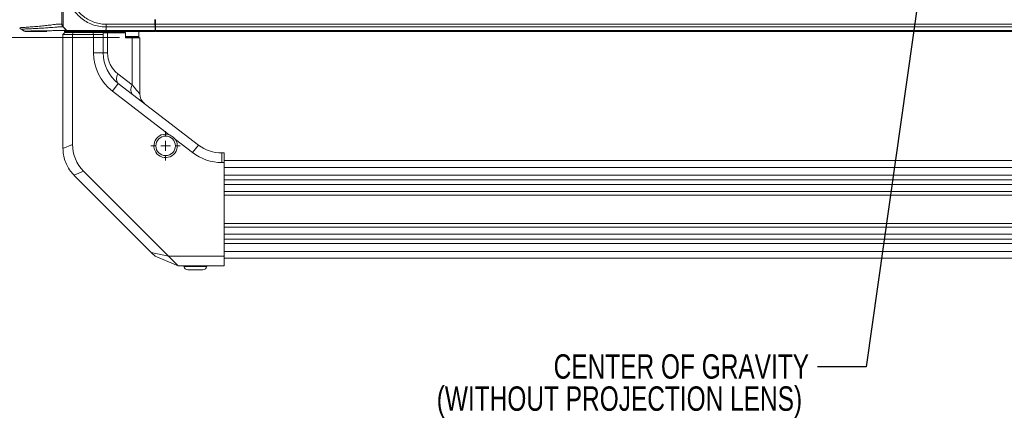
# Model space of a CAD drawing. Header units: millimetres. Extents: x 0 to 1118, y 0 to 864.
# Tile 205 of 248: x 678 to 806, y 604 to 656. Entities that reach past the tile are written whole.
import ezdxf

# ---------------------------------------------------------------- set-up
doc = ezdxf.new("R2010")
doc.units = ezdxf.units.MM
doc.styles.add('SLDTEXTSTYLE0', font='TXT', dxfattribs={"width": 0.75})
doc.styles.add('SLDTEXTSTYLE3', font='TXT', dxfattribs={"width": 0.605})
doc.dimstyles.new('SLDDIMSTYLE0', dxfattribs={"dimtxt": 0.18, "dimasz": 3.302, "dimexe": 0, "dimexo": 0.0625, "dimgap": 0, "dimtad": 0, "dimtih": 1, "dimtoh": 1, "dimdec": 0, "dimrnd": 1e-09, "dimzin": 0, "dimdsep": 46, "dimtxsty": 'Standard', "dimsah": 1, "dimcen": 0.09, "dimadec": 0, "dimazin": 0, "dimtfac": 3.302, "dimtdec": 0, "dimtofl": 0, "dimtmove": 0, "dimatfit": 3, "dimfxl": 1, "dimfrac": 2, "dimtolj": 1, "dimtzin": 0, "dimarcsym": 0})
doc.dimstyles.new('SLDDIMSTYLE1', dxfattribs={"dimtxt": 3.175, "dimasz": 3.302, "dimexe": 0, "dimexo": 0.0625, "dimgap": 0.79375, "dimtad": 0, "dimtih": 1, "dimtoh": 1, "dimdec": 1, "dimlfac": 4, "dimrnd": 1e-09, "dimzin": 12, "dimdsep": 46, "dimtxsty": 'SLDTEXTSTYLE3', "dimsah": 1, "dimcen": 0.09, "dimadec": 0, "dimazin": 3, "dimtfac": 1, "dimtofl": 0, "dimtmove": 0, "dimatfit": 3, "dimfxl": 1, "dimfrac": 2, "dimtolj": 1, "dimtzin": 12, "dimarcsym": 0})

# ---------------------------------------------------------------- blocks, each defined once
blk = doc.blocks.new('_D_5')
at = {"color": 7, "linetype": 'Continuous', "lineweight": 0}
for p, q in [((797.74, 687.94), (605.25, 687.94)), ((606.85, 687.94), (606.85, 673.18)), ((606.85, 653.54), (606.85, 668.3)), ((690.78, 653.54), (605.25, 653.54))]:
    blk.add_line(p, q, dxfattribs=at)
for points in [[(606.85, 687.94), (606.34, 684.64), (607.36, 684.64)], [(606.85, 653.54), (607.36, 656.84), (606.34, 656.84)]]:
    blk.add_solid(points, dxfattribs=at)
at = {"color": 7, "linetype": 'Continuous', "lineweight": 0, "insert": (601.39, 672.4), "char_height": 3.175, "attachment_point": 1, "style": 'SLDTEXTSTYLE3'}
blk.add_mtext('137.6', dxfattribs=at)
blk = doc.blocks.new('SW_NOTE_48')
at = {"color": 0, "linetype": 'Continuous', "lineweight": 0, "char_height": 3.175, "attachment_point": 3, "style": 'SLDTEXTSTYLE0'}
for s, insert in [('CENTER OF GRAVITY', (-1.1, 1.64)), ('(WITHOUT PROJECTION LENS)', (-2, -2.54))]:
    blk.add_mtext(s, dxfattribs=dict(at, insert=insert))
blk = doc.blocks.new('SW_CENTERMARKSYMBOL_20')
at = {"color": 0, "linetype": 'Continuous', "lineweight": 0}
for p, q in [((0, 1.27), (0, 1.91)), ((-1.27, 0), (-1.91, 0)), ((0, 0), (-0.635, 0)), ((0, 0), (0, 0.635)), ((0, 0), (0, -0.635)), ((0, 0), (0.635, 0)), ((1.27, 0), (1.91, 0)), ((0, -1.27), (0, -1.91))]:
    blk.add_line(p, q, dxfattribs=at)

msp = doc.modelspace()

# ---------------------------------------------------------------- linework, layer by layer
at = {"color": 7, "linetype": 'Continuous', "lineweight": 15}
for p, q in [((695.37, 655.852), (695.381, 655.247)), ((695.43, 655.365), (695.379, 655.365)), ((695.38, 655.29), (695.381, 655.365)), ((695.43, 655.852), (695.43, 655.247)), ((677.79, 654.798), (677.791, 654.798)), ((678.386, 654.36), (678.384, 654.36)), ((683.393, 653.915), (683.643, 654.165)), ((683.71, 654.597), (683.414, 654.893)), ((683.643, 654.165), (684.746, 654.165)), ((684.643, 653.915), (684.746, 654.165)), ((684.746, 654.165), (687.289, 654.165)), ((687.289, 654.165), (688.608, 654.165)), ((687.393, 653.915), (687.289, 654.165)), ((688.005, 654.29), (688.005, 654.165)), ((688.608, 654.165), (688.656, 654.115)), ((688.608, 654.165), (689.177, 654.165)), ((689.21, 654.115), (688.656, 654.115)), ((688.99, 654.436), (695.365, 654.436)), ((695.363, 654.29), (688.992, 654.29)), ((689.018, 655.247), (695.381, 655.247)), ((689.018, 654.597), (689.018, 654.893)), ((695.387, 654.893), (689.018, 654.893)), ((689.177, 654.165), (689.21, 654.115)), ((689.177, 654.165), (691.493, 654.165)), ((689.21, 651.506), (689.21, 654.115)), ((691.529, 654.115), (689.21, 654.115)), ((691.532, 654.139), (691.493, 654.165)), ((691.529, 654.115), (691.532, 654.139)), ((691.529, 653.49), (691.529, 654.115)), ((691.534, 654.115), (691.532, 654.139)), ((691.534, 654.115), (691.534, 653.536)), ((693.28, 653.665), (693.28, 654.29)), ((695.365, 654.436), (695.38, 654.436)), ((695.38, 654.436), (695.395, 654.436)), ((695.395, 654.436), (695.387, 654.893)), ((695.43, 654.64), (695.391, 654.64)), ((695.43, 655.247), (899.605, 655.247)), ((695.43, 655.247), (695.43, 654.893)), ((695.43, 654.893), (899.605, 654.893)), ((695.43, 654.893), (695.43, 654.436)), ((695.43, 654.436), (899.605, 654.436)), ((695.43, 654.436), (695.43, 654.29)), ((695.43, 654.29), (899.605, 654.29)), ((684.643, 653.915), (683.393, 653.915)), ((683.393, 639.111), (683.393, 653.915)), ((684.643, 639.608), (684.643, 653.915)), ((687.393, 653.915), (684.643, 653.915)), ((687.393, 653.915), (687.393, 651.506)), ((688.643, 653.915), (687.393, 653.915)), ((688.643, 653.98), (688.643, 653.915)), ((688.643, 651.506), (688.643, 653.915)), ((691.534, 653.536), (691.529, 653.49)), ((692.41, 653.49), (691.529, 653.49)), ((691.534, 653.665), (693.28, 653.665)), ((691.534, 653.54), (692.378, 653.54)), ((692.378, 653.54), (692.41, 653.49)), ((692.378, 653.54), (693.343, 653.54)), ((692.41, 647.367), (692.41, 653.49)), ((693.393, 653.49), (692.41, 653.49)), ((693.155, 653.54), (693.28, 653.665)), ((693.393, 653.49), (693.343, 653.54)), ((693.393, 646.178), (693.393, 653.49)), ((688.643, 651.506), (687.393, 651.506)), ((689.21, 651.506), (688.643, 651.506)), ((692.41, 647.367), (690.545, 648.798)), ((690.599, 647.539), (689.838, 646.547)), ((689.838, 646.547), (697.247, 640.863)), ((701.046, 639.523), (690.599, 647.539)), ((698.042, 640.252), (700.285, 638.531)), ((684.643, 639.608), (683.393, 639.09)), ((701.046, 639.523), (700.285, 638.531)), ((704.393, 638.49), (704.09, 638.49)), ((704.09, 638.49), (704.09, 637.24)), ((704.393, 637.24), (704.393, 638.49)), ((890.643, 637.49), (704.393, 637.49)), ((684.842, 635.59), (686.092, 636.108)), ((697.16, 625.04), (686.092, 636.108)), ((704.09, 637.24), (704.393, 637.24)), ((704.393, 637.24), (704.393, 625.04)), ((694.875, 625.557), (684.857, 635.575)), ((695.393, 625.04), (694.875, 625.557)), ((694.875, 625.557), (697.16, 625.04)), ((695.393, 625.04), (698.41, 623.79)), ((704.393, 625.04), (697.16, 625.04)), ((698.41, 623.79), (697.16, 625.04)), ((704.393, 623.79), (704.393, 625.04)), ((704.393, 624.79), (890.643, 624.79)), ((698.41, 623.79), (704.393, 623.79)), ((699.143, 623.79), (699.158, 623.703)), ((699.65, 623.29), (701.635, 623.29)), ((702.127, 623.703), (702.143, 623.79))]:
    msp.add_line(p, q, dxfattribs=at)
at = {"color": 9, "linetype": 'Continuous', "lineweight": 15}
for p, q in [((695.38, 655.29), (695.38, 655.365)), ((695.432, 654.64), (695.391, 654.642)), ((704.393, 636.606), (890.643, 636.606)), ((890.643, 635.583), (704.393, 635.583)), ((704.393, 635.007), (890.643, 635.007)), ((890.643, 634.372), (704.393, 634.372)), ((704.393, 633.463), (890.643, 633.463)), ((890.643, 632.987), (704.393, 632.987)), ((704.393, 629.292), (890.643, 629.292)), ((890.643, 628.817), (704.393, 628.817)), ((704.393, 627.908), (890.643, 627.908)), ((890.643, 627.273), (704.393, 627.273)), ((704.393, 626.696), (890.643, 626.696)), ((890.643, 625.674), (704.393, 625.674)), ((699.158, 623.703), (702.127, 623.703))]:
    msp.add_line(p, q, dxfattribs=at)
at = {"color": 7, "linetype": 'Continuous', "lineweight": 15, "flags": 128}
for points in [[(695.365, 654.436), (695.364, 654.374), (695.363, 654.328), (695.363, 654.299), (695.363, 654.29)], [(695.381, 655.247), (695.382, 655.149), (695.384, 655.055), (695.386, 654.969), (695.387, 654.893)], [(690.545, 648.798), (690.466, 648.599), (690.411, 648.404), (690.38, 648.217), (690.374, 648.043), (690.394, 647.885), (690.439, 647.746), (690.508, 647.63), (690.599, 647.539)], [(692.41, 647.367), (692.331, 647.168), (692.276, 646.973), (692.245, 646.786), (692.24, 646.612), (692.259, 646.454), (692.304, 646.315), (692.373, 646.199), (692.464, 646.107)]]:
    msp.add_lwpolyline(points, dxfattribs=at)
at = {"color": 9, "linetype": 'Continuous', "lineweight": 15, "flags": 128}
msp.add_lwpolyline([(692.41, 647.367), (692.697, 647.02), (692.94, 646.726), (693.135, 646.49), (693.277, 646.318), (693.363, 646.213), (693.393, 646.178)], dxfattribs=at)
at = {"color": 7, "linetype": 'Continuous', "lineweight": 15}
msp.add_circle((696.768, 639.415), 1.275, dxfattribs=at)
for centre, radius, start, end in [((678.613, 654.79), 0.5, 241.98042, 270.19768), ((684.225, 654.79), 0.5, 256.51035, 270), ((693.643, 651.506), 6.25, 180, 232.50196), ((693.643, 651.506), 5, 180, 232.50196), ((692.622, 651.506), 3.413, 180, 232.50196), ((694.98, 646.178), 1.588, 179.7513, 232.50196), ((696.768, 639.415), 1.525, 71.69218, 33.31174), ((688.393, 639.111), 5, 180, 180.23832), ((704.09, 643.49), 5, 232.50196, 270), ((704.09, 643.49), 6.25, 232.50196, 270), ((688.393, 639.111), 5, 224.76168, 225), ((699.65, 623.79), 0.5, 190, 270), ((701.635, 623.79), 0.5, 270, 350)]:
    msp.add_arc(centre, radius, start, end, dxfattribs=at)
for centre, major_axis, ratio, start_param, end_param in [((690.23, 652.857), (1.467, -1.467), 0.4142136, 3.4051852, 3.5342917), ((694.542, 641.658), (9.53, 3.948), 0.6785983, 2.8675784, 3.4156069)]:
    msp.add_ellipse(centre, major_axis=major_axis, ratio=ratio, start_param=start_param, end_param=end_param, dxfattribs=at)
for points, knots in [([(683.268, 655.247), (683.268, 655.275), (683.268, 655.324), (683.268, 655.661), (683.268, 656.083), (683.268, 656.628), (683.268, 657.269), (683.268, 657.978), (683.268, 658.748), (683.268, 659.446), (683.268, 659.88), (683.268, 660.04)], [0, 0, 0, 0, 0.1584128, 0.2711142, 0.3838356, 0.4991901, 0.6083333, 0.717478, 0.826751, 0.9360045, 1, 1, 1, 1]), ([(683.414, 660.04), (683.414, 659.868), (683.414, 659.401), (683.418, 658.65), (683.426, 657.819), (683.431, 657.054), (683.433, 656.363), (683.429, 655.779), (683.423, 655.33), (683.416, 654.974), (683.415, 654.923), (683.414, 654.893)], [0, 0, 0, 0, 0.0638833, 0.1732045, 0.2825207, 0.3916674, 0.5008072, 0.6162098, 0.7289427, 0.841675, 1, 1, 1, 1]), ([(689.018, 654.893), (688.84, 654.899), (688.375, 654.913), (687.623, 655.06), (686.801, 655.364), (686.036, 655.81), (685.385, 656.356), (684.832, 657), (684.389, 657.727), (684.082, 658.505), (683.903, 659.286), (683.882, 659.787), (683.871, 660.04)], [0, 0, 0, 0, 0.0657963, 0.1727609, 0.2828931, 0.3897568, 0.4997964, 0.5968706, 0.703946, 0.8142115, 0.9061257, 1, 1, 1, 1]), ([(684.225, 660.04), (684.235, 659.807), (684.255, 659.342), (684.424, 658.62), (684.715, 657.896), (685.13, 657.223), (685.644, 656.624), (686.248, 656.115), (686.952, 655.696), (687.717, 655.407), (688.416, 655.266), (688.853, 655.252), (689.018, 655.247)], [0, 0, 0, 0, 0.09291454, 0.18581527, 0.29447738, 0.40316239, 0.50020134, 0.60862535, 0.71704394, 0.82556887, 0.93408123, 1, 1, 1, 1]), ([(677.772, 654.785), (677.795, 654.751), (677.839, 654.685), (677.913, 654.625), (677.957, 654.604), (677.968, 654.599)], [0, 0, 0, 0, 0.4373239, 0.8603986, 1, 1, 1, 1]), ([(677.934, 654.61), (678.005, 654.568), (678.148, 654.484), (678.29, 654.4), (678.361, 654.358)], [0, 0, 0, 0, 0.4999911, 1, 1, 1, 1]), ([(681.308, 654.29), (681.081, 654.29), (680.647, 654.29), (679.917, 654.29), (679.346, 654.29), (678.909, 654.29), (678.647, 654.29), (678.642, 654.29), (678.64, 654.29)], [0, 0, 0, 0, 0.1896357, 0.3622731, 0.535195, 0.7080189, 0.8805565, 1, 1, 1, 1]), ([(683.414, 654.893), (683.392, 654.918), (683.348, 654.967), (683.303, 655.054), (683.273, 655.149), (683.269, 655.214), (683.268, 655.247)], [0, 0, 0, 0, 0.2500014, 0.4999998, 0.7499963, 1, 1, 1, 1]), ([(683.408, 654.903), (683.519, 654.794), (683.679, 654.637), (683.849, 654.485), (683.902, 654.438)], [0, 0, 0, 0, 0.6913878, 1, 1, 1, 1]), ([(684.225, 654.29), (684.204, 654.29), (684.164, 654.29), (684.022, 654.29), (683.656, 654.29), (683.56, 654.29)], [0, 0, 0, 0, 0.4240407, 0.8480632, 1, 1, 1, 1]), ([(683.871, 654.436), (683.858, 654.449), (683.814, 654.494), (683.762, 654.546), (683.722, 654.585), (683.713, 654.595), (683.711, 654.597), (683.71, 654.597)], [0, 0, 0, 0, 0.2452036, 0.8175417, 0.9606857, 0.9921623, 1, 1, 1, 1]), ([(683.871, 654.436), (683.871, 654.436), (683.871, 654.436), (683.87, 654.436), (683.869, 654.436)], [0, 0, 0, 0, 0.0000775, 1, 1, 1, 1]), ([(683.871, 654.436), (683.877, 654.436), (683.893, 654.436), (684.037, 654.44), (684.343, 654.446), (684.789, 654.451), (685.4, 654.453), (686.14, 654.45), (686.974, 654.444), (687.904, 654.438), (688.594, 654.437), (688.99, 654.436)], [0, 0, 0, 0, 0.0627055, 0.170581, 0.2816656, 0.3894291, 0.5004173, 0.6352703, 0.7422851, 0.8524248, 1, 1, 1, 1]), ([(683.871, 654.436), (683.895, 654.414), (683.944, 654.371), (684.032, 654.325), (684.126, 654.295), (684.192, 654.292), (684.225, 654.29)], [0, 0, 0, 0, 0.2500084, 0.499991, 0.7499992, 1, 1, 1, 1]), ([(688.992, 654.29), (688.624, 654.29), (687.986, 654.29), (687.123, 654.29), (686.349, 654.29), (685.662, 654.29), (685.093, 654.29), (684.674, 654.29), (684.385, 654.29), (684.245, 654.29), (684.23, 654.29), (684.225, 654.29)], [0, 0, 0, 0, 0.1476526, 0.2562052, 0.3647769, 0.499589, 0.6089425, 0.7182922, 0.8277418, 0.9371758, 1, 1, 1, 1]), ([(689.018, 654.597), (689.016, 654.594), (689.007, 654.579), (688.997, 654.525), (688.993, 654.474), (688.99, 654.436)], [0, 0, 0, 0, 0.051231, 0.3045417, 1, 1, 1, 1]), ([(688.99, 654.436), (688.99, 654.414), (688.99, 654.371), (688.991, 654.325), (688.991, 654.295), (688.992, 654.292), (688.992, 654.29)], [0, 0, 0, 0, 0.2499978, 0.5000012, 0.7499952, 1, 1, 1, 1]), ([(689.018, 654.893), (689.018, 654.918), (689.018, 654.967), (689.018, 655.054), (689.018, 655.149), (689.018, 655.214), (689.018, 655.247)], [0, 0, 0, 0, 0.24999121, 0.49999481, 0.7499992, 1, 1, 1, 1]), ([(698.042, 640.252), (697.865, 640.42), (697.62, 640.654), (697.328, 640.817), (697.247, 640.863)], [0, 0, 0, 0, 0.7204424, 1, 1, 1, 1]), ([(683.393, 639.09), (683.407, 638.813), (683.437, 638.251), (683.658, 637.436), (684.007, 636.663), (684.415, 636.048), (684.726, 635.715), (684.842, 635.59)], [0, 0, 0, 0, 0.2138867, 0.43397073, 0.64785769, 0.86795462, 1, 1, 1, 1])]:
    msp.add_open_spline(points, degree=3, knots=knots, dxfattribs=at)
at = {"color": 9, "linetype": 'Continuous', "lineweight": 15}
for points, knots in [([(677.791, 654.798), (677.785, 654.797), (677.768, 654.793), (678.049, 654.811), (678.58, 654.847), (679.186, 654.891), (679.851, 654.943), (680.55, 655.003), (681.34, 655.086), (681.978, 655.166), (682.396, 655.231), (682.677, 655.246), (682.952, 655.24), (683.143, 655.243), (683.25, 655.244), (683.262, 655.246), (683.268, 655.247)], [0, 0, 0, 0, 0.0277447, 0.0867922, 0.1454231, 0.2041695, 0.2334173, 0.2919223, 0.3504293, 0.4083347, 0.4663645, 0.5245651, 0.6412112, 0.7578835, 0.8745766, 1, 1, 1, 1]), ([(683.414, 654.893), (683.408, 654.893), (683.397, 654.891), (683.291, 654.89), (683.1, 654.889), (682.823, 654.892), (682.547, 654.884), (682.132, 654.843), (681.511, 654.792), (680.726, 654.74), (680.03, 654.702), (679.367, 654.669), (678.764, 654.641), (678.23, 654.618), (677.951, 654.607), (677.968, 654.61), (677.974, 654.611)], [0, 0, 0, 0, 0.12521276, 0.24171463, 0.35820202, 0.4746712, 0.53280046, 0.59075108, 0.64870636, 0.70713122, 0.76556151, 0.79473613, 0.85322667, 0.91170347, 0.97036775, 1, 1, 1, 1]), ([(678.384, 654.36), (678.377, 654.359), (678.333, 654.358), (678.547, 654.36), (679.014, 654.365), (679.709, 654.373), (680.519, 654.383), (681.357, 654.395), (682.118, 654.41), (682.703, 654.424), (683.056, 654.435), (683.25, 654.435), (683.487, 654.435), (683.644, 654.435), (683.778, 654.435), (683.857, 654.436), (683.866, 654.436), (683.871, 654.436)], [0, 0, 0, 0, 0.0129386, 0.0714286, 0.130147, 0.1885404, 0.2468081, 0.3050809, 0.3631563, 0.4213063, 0.4793386, 0.5375186, 0.5957082, 0.712123, 0.7703357, 0.8851585, 1, 1, 1, 1])]:
    msp.add_open_spline(points, degree=3, knots=knots, dxfattribs=at)

# ---------------------------------------------------------------- block references
at = {"color": 7, "linetype": 'Continuous', "lineweight": 0}
for name, p in [('SW_CENTERMARKSYMBOL_20', (696.768, 639.415)), ('SW_NOTE_48', (781.663, 610.649))]:
    msp.add_blockref(name, p, dxfattribs=at)

# ---------------------------------------------------------------- dimensions: what is measured, and where the dimension line sits
dim = msp.add_linear_dim(base=(606.848, 653.54), p1=(799.343, 687.94), p2=(692.378, 653.54), angle=90, dimstyle='SLDDIMSTYLE1', dxfattribs=at)
dim.commit()
dim.dimension.update_dxf_attribs({"geometry": '_D_5', "text_midpoint": (606.848, 670.74), "dimtype": 160})

# ---------------------------------------------------------------- leaders
msp.add_leader([(798.097, 681.815), (788.013, 610.649), (781.663, 610.649)], dimstyle='SLDDIMSTYLE0', dxfattribs=at)

doc.saveas('drawing.dxf')
